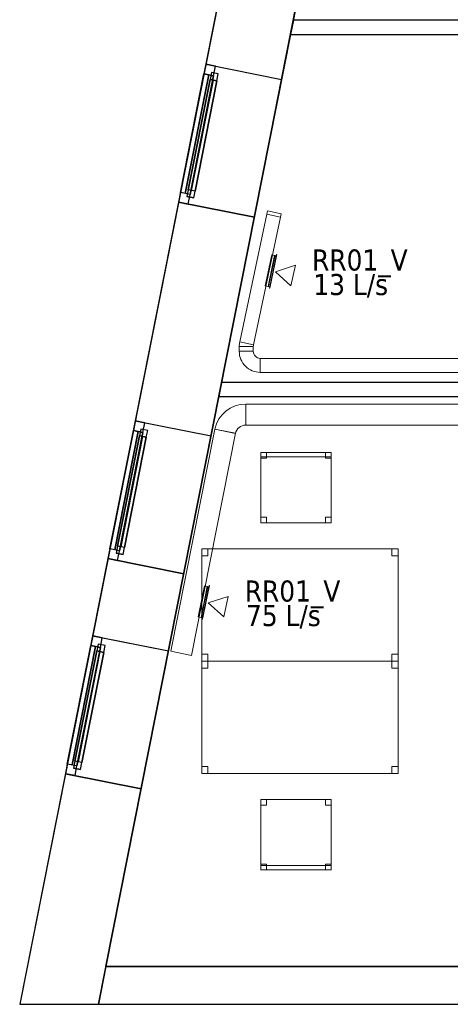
# Model space of a CAD drawing. Header units: metres. Extents: x 397.7 to 427.5, y 12.7 to 28.4.
# Tile 1 of 137: x 397.7 to 400.7, y 12.8 to 19.8. Entities that reach past the tile are written whole.
import ezdxf

# ---------------------------------------------------------------- set-up
doc = ezdxf.new("R2010")
doc.units = ezdxf.units.M
doc.layers.add('01_CARPINTERIA', color=5, linetype='Continuous', lineweight=25, true_color=0x0000ff)
doc.layers.add('01_SUELOS', color=7, linetype='Continuous', lineweight=25, true_color=0x007f00)
for name, color, linetype, lineweight in [('02_MOBILIARIO', 7, 'Continuous', 18), ('A-DETL-____-MBND', 7, 'Continuous', 18), ('A-GENM-____-OTLN', 7, 'Continuous', 18), ('A-WALL-____-MCUT', 7, 'Continuous', 25), ('A-WALL-____-OTLN', 7, 'Continuous', 25), ('M-HVAC-CDFF-IDEN', 7, 'Continuous', 30), ('M-HVAC-CDFF-OTLN', 7, 'Continuous', 18), ('M-HVAC-DUCT-OTLN', 7, 'Continuous', 18)]:
    doc.layers.add(name, color=color, linetype=linetype, lineweight=lineweight)
doc.styles.add('Tahoma_2', font='tahoma.ttf', dxfattribs={"height": 0.15})

# ---------------------------------------------------------------- blocks, each defined once
blk = doc.blocks.new('Forma directa - LONDR55-XX_ZZ-ARQ-CAA-M3D-Londres55-156160-06_CLI_AIRE_P3')
at = {"layer": '01_CARPINTERIA', "color": 161, "true_color": 0xaaaaff}
for p, q in [((0.1, 0.1), (0.05, 0.1)), ((0.05, 0.1), (0.05, 0.05)), ((0.1, 0.1), (0.05, 0.1)), ((0.05, 0.1), (0.05, 0.05)), ((0.1, 0.05), (0.1, 0.1)), ((0.1, 0.1), (0.1, 0.05)), ((0.1, 0.1), (0.9, 0.1)), ((0.9, 0.1), (0.1, 0.1)), ((0.1, 0.1), (0.1, 0.05)), ((0.1, 0.05), (0.1, 0.1)), ((0.9, 0.075), (0.1, 0.075)), ((0.9, 0.075), (0.1, 0.075)), ((0.95, 0.1), (0.9, 0.1)), ((0.9, 0.1), (0.9, 0.05)), ((0.95, 0.1), (0.9, 0.1)), ((0.9, 0.1), (0.9, 0.05)), ((0.9, 0.1), (0.9, 0.05)), ((0.9, 0.1), (0.9, 0.05)), ((0.95, 0.05), (0.95, 0.1)), ((0.95, 0.1), (0.95, 0.05)), ((0.07, 0.07), (0, 0.07)), ((0, 0.07), (0, 0)), ((0.07, 0.07), (0, 0.07)), ((0, 0.07), (0, 0)), ((0, 0), (0.07, 0)), ((0, 0), (0.07, 0)), ((0.05, 0.05), (0.1, 0.05)), ((0.05, 0.05), (0.1, 0.05)), ((0.07, 0), (0.07, 0.07)), ((0.07, 0.07), (0.07, 0)), ((0.07, 0.07), (0.93, 0.07)), ((0.93, 0.07), (0.07, 0.07)), ((0.07, 0.07), (0.07, 0)), ((0.07, 0), (0.07, 0.07)), ((0.93, 0.035), (0.07, 0.035)), ((0.07, 0.035), (0.93, 0.035)), ((0.07, 0), (0.93, 0)), ((0.93, 0), (0.07, 0)), ((0.1, 0.05), (0.9, 0.05)), ((0.9, 0.05), (0.1, 0.05)), ((0.9, 0.05), (0.95, 0.05)), ((0.9, 0.05), (0.95, 0.05)), ((0.93, 0.07), (0.93, 0)), ((0.93, 0.07), (0.93, 0)), ((1, 0.07), (0.93, 0.07)), ((0.93, 0.07), (0.93, 0)), ((1, 0.07), (0.93, 0.07)), ((0.93, 0.07), (0.93, 0)), ((0.93, 0), (1, 0)), ((0.93, 0), (1, 0)), ((1, 0), (1, 0.07)), ((1, 0.07), (1, 0))]:
    blk.add_line(p, q, dxfattribs=at)
blk = doc.blocks.new('Forma directa - Finestra P3-156175-06_CLI_AIRE_P3')
blk.add_blockref('Forma directa - LONDR55-XX_ZZ-ARQ-CAA-M3D-Londres55-156160-06_CLI_AIRE_P3', (0, 0))
blk = doc.blocks.new('Forma directa - Finestra P3-156250-06_CLI_AIRE_P3')
blk.add_blockref('Forma directa - LONDR55-XX_ZZ-ARQ-CAA-M3D-Londres55-156160-06_CLI_AIRE_P3', (0, 0))
blk = doc.blocks.new('Family - Evans P3-156252-06_CLI_AIRE_P3')
at = {"layer": 'A-WALL-____-MCUT', "color": 253, "true_color": 0xaaaaaa}
for p, q in [((0.0198, 0.1), (0, 0)), ((4.2077, 0.1), (0.0198, 0.1)), ((4.2077, 0), (4.2077, 0.1)), ((0, 0), (4.2077, 0))]:
    blk.add_line(p, q, dxfattribs=at)
at = {"layer": 'A-WALL-____-OTLN', "color": 253, "true_color": 0xaaaaaa}
for p, q in [((0.0198, 0.1), (0, 0)), ((4.2077, 0.1), (0.0198, 0.1)), ((4.2077, 0), (4.2077, 0.1)), ((0, 0), (4.2077, 0))]:
    blk.add_line(p, q, dxfattribs=at)
at = {"layer": 'A-WALL-____-OTLN', "color": 253, "lineweight": 18, "true_color": 0xaaaaaa}
blk.add_line((0, 0), (4.2077, 0), dxfattribs=at)
blk = doc.blocks.new('Forma directa - Finestra P3-156271-06_CLI_AIRE_P3')
blk.add_blockref('Forma directa - LONDR55-XX_ZZ-ARQ-CAA-M3D-Londres55-156160-06_CLI_AIRE_P3', (0, 0))
blk = doc.blocks.new('Family - Evans P3-156290-06_CLI_AIRE_P3')
at = {"layer": 'A-WALL-____-MCUT', "color": 253, "true_color": 0xaaaaaa}
for p, q in [((0.0198, 0.1), (0, 0)), ((4.2282, 0.1), (0.0198, 0.1)), ((4.2282, 0), (4.2282, 0.1)), ((5.1682, 0.1), (5.1682, 0)), ((5.2182, 0.1), (5.1682, 0.1)), ((5.2182, 0), (5.2182, 0.1)), ((0, 0), (4.2282, 0)), ((5.1682, 0), (5.2182, 0))]:
    blk.add_line(p, q, dxfattribs=at)
at = {"layer": 'A-WALL-____-OTLN', "color": 253, "true_color": 0xaaaaaa}
for p, q in [((0.0198, 0.1), (0, 0)), ((5.2182, 0.1), (0.0198, 0.1)), ((5.1682, 0.1), (4.2282, 0.1)), ((4.2282, 0.1), (4.2282, 0)), ((5.1682, 0.1), (5.1682, 0)), ((5.2182, 0), (5.2182, 0.1)), ((0, 0), (5.2182, 0)), ((4.2282, 0), (5.1682, 0))]:
    blk.add_line(p, q, dxfattribs=at)
at = {"layer": 'A-WALL-____-OTLN', "color": 253, "lineweight": 18, "true_color": 0xaaaaaa}
blk.add_line((0, 0), (5.2182, 0), dxfattribs=at)
blk = doc.blocks.new('Family - Cadira d_Oficina_P3-156322-06_CLI_AIRE_P3')
at = {"layer": 'A-DETL-____-MBND', "color": 253, "true_color": 0xaaaaaa}
for p, q in [((0, 0.5), (0.5, 0.5)), ((0, 0), (0, 0.5)), ((0.5, 0.5), (0, 0.5)), ((0, 0.5), (0, 0)), ((0, 0.46), (0, 0.5)), ((0, 0.5), (0.04, 0.5)), ((0.04, 0.5), (0, 0.5)), ((0, 0.5), (0, 0.46)), ((0.04, 0.5), (0.04, 0.46)), ((0.04, 0.46), (0.04, 0.5)), ((0.46, 0.46), (0.46, 0.5)), ((0.46, 0.5), (0.5, 0.5)), ((0.5, 0.5), (0.46, 0.5)), ((0.46, 0.5), (0.46, 0.46)), ((0.5, 0.5), (0.5, 0.46)), ((0.5, 0.46), (0.5, 0.5)), ((0.5, 0.5), (0.5, 0)), ((0.5, 0), (0.5, 0.5)), ((0.04, 0.46), (0, 0.46)), ((0, 0.46), (0.04, 0.46)), ((0.5, 0.46), (0.46, 0.46)), ((0.46, 0.46), (0.5, 0.46)), ((0, 0), (0, 0.04)), ((0, 0.04), (0.04, 0.04)), ((0.04, 0.04), (0, 0.04)), ((0, 0.04), (0, 0)), ((0, 0), (0, 0.03)), ((0, 0.03), (0.5, 0.03)), ((0.5, 0.03), (0, 0.03)), ((0, 0.03), (0, 0)), ((0.5, 0), (0, 0)), ((0, 0), (0.5, 0)), ((0.04, 0), (0, 0)), ((0, 0), (0.04, 0)), ((0, 0), (0.5, 0)), ((0.04, 0.04), (0.04, 0)), ((0.04, 0), (0.04, 0.04)), ((0.46, 0), (0.46, 0.04)), ((0.46, 0.04), (0.5, 0.04)), ((0.5, 0.04), (0.46, 0.04)), ((0.46, 0.04), (0.46, 0)), ((0.46, 0), (0.5, 0)), ((0.5, 0.04), (0.5, 0)), ((0.5, 0), (0.5, 0.04)), ((0.5, 0.03), (0.5, 0)), ((0.5, 0), (0.5, 0.03)), ((0.5, 0), (0, 0)), ((0.5, 0), (0.46, 0))]:
    blk.add_line(p, q, dxfattribs=at)
blk = doc.blocks.new('Family - Cadira d_Oficina_P3-156330-06_CLI_AIRE_P3')
at = {"layer": 'A-DETL-____-MBND', "color": 253, "true_color": 0xaaaaaa}
for p, q in [((0, 0), (0, 0.5)), ((0, 0.5), (0.5, 0.5)), ((0.5, 0.5), (0, 0.5)), ((0, 0.5), (0, 0)), ((0, 0.46), (0, 0.5)), ((0, 0.5), (0.04, 0.5)), ((0.04, 0.5), (0, 0.5)), ((0, 0.5), (0, 0.46)), ((0, 0.47), (0, 0.5)), ((0, 0.5), (0.5, 0.5)), ((0.5, 0.5), (0, 0.5)), ((0, 0.5), (0, 0.47)), ((0.04, 0.5), (0.04, 0.46)), ((0.04, 0.46), (0.04, 0.5)), ((0.46, 0.46), (0.46, 0.5)), ((0.46, 0.5), (0.5, 0.5)), ((0.5, 0.5), (0.46, 0.5)), ((0.46, 0.5), (0.46, 0.46)), ((0.5, 0.5), (0.5, 0)), ((0.5, 0), (0.5, 0.5)), ((0.5, 0.5), (0.5, 0.46)), ((0.5, 0.46), (0.5, 0.5)), ((0.5, 0.5), (0.5, 0.47)), ((0.5, 0.47), (0.5, 0.5)), ((0.5, 0.47), (0, 0.47)), ((0, 0.47), (0.5, 0.47)), ((0.04, 0.46), (0, 0.46)), ((0, 0.46), (0.04, 0.46)), ((0.5, 0.46), (0.46, 0.46)), ((0.46, 0.46), (0.5, 0.46)), ((0, 0), (0, 0.04)), ((0, 0.04), (0.04, 0.04)), ((0.04, 0.04), (0, 0.04)), ((0, 0.04), (0, 0)), ((0.04, 0), (0, 0)), ((0, 0), (0.04, 0)), ((0.5, 0), (0, 0)), ((0, 0), (0.5, 0)), ((0.04, 0.04), (0.04, 0)), ((0.04, 0), (0.04, 0.04)), ((0.46, 0), (0.46, 0.04)), ((0.46, 0.04), (0.5, 0.04)), ((0.5, 0.04), (0.46, 0.04)), ((0.46, 0.04), (0.46, 0)), ((0.5, 0), (0.46, 0)), ((0.46, 0), (0.5, 0)), ((0.5, 0.04), (0.5, 0)), ((0.5, 0), (0.5, 0.04))]:
    blk.add_line(p, q, dxfattribs=at)
blk = doc.blocks.new('Family - Taula 140X80_P3-156405-06_CLI_AIRE_P3')
at = {"layer": 'A-DETL-____-MBND', "color": 253, "true_color": 0xaaaaaa}
for p, q in [((0, 0), (0, 0.8001)), ((0, 0.8001), (1.3973, 0.8001)), ((1.3973, 0.8001), (0, 0.8001)), ((0, 0.8001), (0, 0)), ((0, 0.7501), (0, 0.8001)), ((0, 0.8001), (0.0437, 0.8001)), ((0.0437, 0.8001), (0, 0.8001)), ((0, 0.8001), (0, 0.7501)), ((0.0437, 0.8001), (0.0437, 0.7501)), ((0.0437, 0.7501), (0.0437, 0.8001)), ((1.3536, 0.7501), (1.3536, 0.8001)), ((1.3536, 0.8001), (1.3973, 0.8001)), ((1.3973, 0.8001), (1.3536, 0.8001)), ((1.3536, 0.8001), (1.3536, 0.7501)), ((1.3973, 0.8001), (1.3973, 0)), ((1.3973, 0), (1.3973, 0.8001)), ((1.3973, 0.8001), (1.3973, 0.7501)), ((1.3973, 0.7501), (1.3973, 0.8001)), ((0.0437, 0.7501), (0, 0.7501)), ((0, 0.7501), (0.0437, 0.7501)), ((1.3973, 0.7501), (1.3536, 0.7501)), ((1.3536, 0.7501), (1.3973, 0.7501)), ((0, 0), (0, 0.05)), ((0, 0.05), (0.0437, 0.05)), ((0.0437, 0.05), (0, 0.05)), ((0, 0.05), (0, 0)), ((0.0437, 0), (0, 0)), ((0, 0), (0.0437, 0)), ((1.3973, 0), (0, 0)), ((0, 0), (1.3973, 0)), ((0.0437, 0.05), (0.0437, 0)), ((0.0437, 0), (0.0437, 0.05)), ((1.3536, 0), (1.3536, 0.05)), ((1.3536, 0.05), (1.3973, 0.05)), ((1.3973, 0.05), (1.3536, 0.05)), ((1.3536, 0.05), (1.3536, 0)), ((1.3973, 0), (1.3536, 0)), ((1.3536, 0), (1.3973, 0)), ((1.3973, 0.05), (1.3973, 0)), ((1.3973, 0), (1.3973, 0.05))]:
    blk.add_line(p, q, dxfattribs=at)
blk = doc.blocks.new('Family - Paviment P3-156431-06_CLI_AIRE_P3')
at = {"layer": '01_SUELOS', "color": 9, "true_color": 0xaad4aa}
for p, q in [((2.9635, 14.9576), (0, 0)), ((0, 0), (2.9635, 14.9576)), ((0, 0), (25.4182, 0)), ((25.4182, 0), (0, 0))]:
    blk.add_line(p, q, dxfattribs=at)
blk = doc.blocks.new('Family - Taula 140X80_P3-156534-06_CLI_AIRE_P3')
at = {"layer": 'A-DETL-____-MBND', "color": 253, "true_color": 0xaaaaaa}
for p, q in [((0, 0.8001), (1.3973, 0.8001)), ((0, 0), (0, 0.8001)), ((1.3973, 0.8001), (0, 0.8001)), ((0, 0.8001), (0, 0)), ((0, 0.8001), (0.0437, 0.8001)), ((0, 0.7501), (0, 0.8001)), ((0.0437, 0.8001), (0, 0.8001)), ((0, 0.8001), (0, 0.7501)), ((0.0437, 0.8001), (0.0437, 0.7501)), ((0.0437, 0.7501), (0.0437, 0.8001)), ((1.3536, 0.8001), (1.3973, 0.8001)), ((1.3536, 0.7501), (1.3536, 0.8001)), ((1.3973, 0.8001), (1.3536, 0.8001)), ((1.3536, 0.8001), (1.3536, 0.7501)), ((1.3973, 0.8001), (1.3973, 0)), ((1.3973, 0), (1.3973, 0.8001)), ((1.3973, 0.8001), (1.3973, 0.7501)), ((1.3973, 0.7501), (1.3973, 0.8001)), ((0.0437, 0.7501), (0, 0.7501)), ((0, 0.7501), (0.0437, 0.7501)), ((1.3973, 0.7501), (1.3536, 0.7501)), ((1.3536, 0.7501), (1.3973, 0.7501)), ((0, 0.05), (0.0437, 0.05)), ((0, 0), (0, 0.05)), ((0.0437, 0.05), (0, 0.05)), ((0, 0.05), (0, 0)), ((0, 0), (1.3973, 0)), ((0.0437, 0), (0, 0)), ((0, 0), (0.0437, 0)), ((0.0437, 0.05), (0.0437, 0)), ((0.0437, 0), (0.0437, 0.05)), ((1.3536, 0.05), (1.3973, 0.05)), ((1.3536, 0), (1.3536, 0.05)), ((1.3973, 0.05), (1.3536, 0.05)), ((1.3536, 0.05), (1.3536, 0)), ((1.3973, 0), (1.3536, 0)), ((1.3536, 0), (1.3973, 0)), ((1.3973, 0.05), (1.3973, 0)), ((1.3973, 0), (1.3973, 0.05)), ((1.3973, 0), (0, 0))]:
    blk.add_line(p, q, dxfattribs=at)
blk = doc.blocks.new('Family - Mur P3-156572-06_CLI_AIRE_P3')
at = {"layer": 'A-WALL-____-MCUT', "color": 253, "true_color": 0xaaaaaa}
for p, q in [((0.0535, 0.27), (0, 0)), ((25.4717, 0.27), (0.0535, 0.27)), ((0, 0), (25.4157, 0))]:
    blk.add_line(p, q, dxfattribs=at)
at = {"layer": 'A-WALL-____-OTLN', "color": 253, "true_color": 0xaaaaaa}
for p, q in [((0.0535, 0.27), (0, 0)), ((25.4717, 0.27), (0.0535, 0.27)), ((0, 0), (25.4157, 0))]:
    blk.add_line(p, q, dxfattribs=at)
at = {"layer": 'A-WALL-____-OTLN', "color": 253, "lineweight": 18, "true_color": 0xaaaaaa}
blk.add_line((0, 0), (25.4157, 0), dxfattribs=at)
blk = doc.blocks.new('Family - Façana nord-oest P3-156678-06_CLI_AIRE_P3')
at = {"layer": 'A-WALL-____-MCUT', "color": 253, "true_color": 0xaaaaaa}
for p, q in [((8.8672, 0.55), (8.3172, 0.55)), ((8.8672, 0), (8.8672, 0.55)), ((11.4535, 0.55), (9.8672, 0.55)), ((9.8672, 0.55), (9.8672, 0)), ((11.4535, 0), (11.4535, 0.55)), ((12.4535, 0.55), (12.4535, 0)), ((13.0135, 0.55), (12.4535, 0.55)), ((13.0135, 0), (13.0135, 0.55)), ((14.0135, 0.55), (14.0135, 0)), ((15.5778, 0.55), (14.0135, 0.55)), ((15.6867, 0), (15.5778, 0.55)), ((8.3172, 0), (8.8672, 0)), ((9.8672, 0), (11.4535, 0)), ((12.4535, 0), (13.0135, 0)), ((14.0135, 0), (15.6867, 0))]:
    blk.add_line(p, q, dxfattribs=at)
at = {"layer": 'A-WALL-____-OTLN', "color": 253, "true_color": 0xaaaaaa}
for p, q in [((15.5778, 0.55), (-0.109, 0.55)), ((8.8672, 0), (8.8672, 0.55)), ((9.8672, 0.55), (8.8672, 0.55)), ((9.8672, 0), (9.8672, 0.55)), ((11.4535, 0), (11.4535, 0.55)), ((12.4535, 0.55), (11.4535, 0.55)), ((12.4535, 0), (12.4535, 0.55)), ((13.0135, 0), (13.0135, 0.55)), ((14.0135, 0.55), (13.0135, 0.55)), ((14.0135, 0), (14.0135, 0.55)), ((15.6867, 0), (15.5778, 0.55)), ((0, 0), (15.6867, 0)), ((11.4535, 0), (12.4535, 0)), ((8.8672, 0), (9.8672, 0)), ((13.0135, 0), (14.0135, 0))]:
    blk.add_line(p, q, dxfattribs=at)
at = {"layer": 'A-WALL-____-OTLN', "color": 253, "lineweight": 18, "true_color": 0xaaaaaa}
blk.add_line((0, 0), (15.6867, 0), dxfattribs=at)
blk = doc.blocks.new('Family - Vano finestra P3-156682-06_CLI_AIRE_P3')
at = {"layer": 'A-GENM-____-OTLN', "color": 253, "true_color": 0xaaaaaa}
for p, q in [((398.2006, 15.4629), (398.0062, 14.4819)), ((398.0062, 14.4819), (398.2006, 15.4629)), ((398.7401, 15.356), (398.2006, 15.4629)), ((398.7401, 15.356), (398.2006, 15.4629)), ((398.5458, 14.3751), (398.7401, 15.356)), ((398.7401, 15.356), (398.5458, 14.3751)), ((398.0062, 14.4819), (398.5458, 14.3751)), ((398.5458, 14.3751), (398.0062, 14.4819))]:
    blk.add_line(p, q, dxfattribs=at)
blk = doc.blocks.new('Family - Vano finestra P3-156684-06_CLI_AIRE_P3')
at = {"layer": 'A-GENM-____-OTLN', "color": 253, "true_color": 0xaaaaaa}
for p, q in [((398.5038, 16.9931), (398.3094, 16.0122)), ((398.3094, 16.0122), (398.5038, 16.9931)), ((399.0433, 16.8862), (398.5038, 16.9931)), ((399.0433, 16.8862), (398.5038, 16.9931)), ((398.8489, 15.9053), (399.0433, 16.8862)), ((399.0433, 16.8862), (398.8489, 15.9053)), ((398.3094, 16.0122), (398.8489, 15.9053)), ((398.8489, 15.9053), (398.3094, 16.0122))]:
    blk.add_line(p, q, dxfattribs=at)
blk = doc.blocks.new('Family - Vano finestra P3-156690-06_CLI_AIRE_P3')
at = {"layer": 'A-GENM-____-OTLN', "color": 253, "true_color": 0xaaaaaa}
for p, q in [((399.0064, 19.5301), (398.8121, 18.5492)), ((398.8121, 18.5492), (399.0064, 19.5301)), ((399.5459, 19.4232), (399.0064, 19.5301)), ((399.5459, 19.4232), (399.0064, 19.5301)), ((399.3516, 18.4423), (399.5459, 19.4232)), ((399.5459, 19.4232), (399.3516, 18.4423)), ((398.8121, 18.5492), (399.3516, 18.4423)), ((399.3516, 18.4423), (398.8121, 18.5492))]:
    blk.add_line(p, q, dxfattribs=at)
blk = doc.blocks.new('LONDR55-XX_ZZ-ARQ-CAA-M3D-Londres55_ifc-1-06_CLI_AIRE_P3')
at = {"layer": '01_CARPINTERIA', "color": 253, "lineweight": 18, "true_color": 0xaaaaaa}
for name, p, rotation in [('Forma directa - Finestra P3-156271-06_CLI_AIRE_P3', (399.0064, 19.5301), 258.7933562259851), ('Forma directa - Finestra P3-156250-06_CLI_AIRE_P3', (398.5038, 16.9931), 258.7933562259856), ('Forma directa - Finestra P3-156175-06_CLI_AIRE_P3', (398.2006, 15.4629), 258.7933562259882)]:
    blk.add_blockref(name, p, dxfattribs=dict(at, rotation=rotation))
at = {"layer": '01_SUELOS', "color": 253, "lineweight": 18, "true_color": 0xaaaaaa}
blk.add_blockref('Family - Paviment P3-156431-06_CLI_AIRE_P3', (398.2952, 13.1106), dxfattribs=at)
at = {"layer": '02_MOBILIARIO', "color": 253, "lineweight": 18, "true_color": 0xaaaaaa}
for name, p in [('Family - Cadira d_Oficina_P3-156330-06_CLI_AIRE_P3', (399.3985, 16.2669)), ('Family - Taula 140X80_P3-156534-06_CLI_AIRE_P3', (398.9773, 15.2827)), ('Family - Taula 140X80_P3-156405-06_CLI_AIRE_P3', (398.9773, 14.4826)), ('Family - Cadira d_Oficina_P3-156322-06_CLI_AIRE_P3', (399.3985, 13.7985))]:
    blk.add_blockref(name, p, dxfattribs=at)
at = {"layer": 'A-GENM-____-OTLN', "color": 253, "lineweight": 18, "true_color": 0xaaaaaa}
for name in ['Family - Vano finestra P3-156690-06_CLI_AIRE_P3', 'Family - Vano finestra P3-156684-06_CLI_AIRE_P3', 'Family - Vano finestra P3-156682-06_CLI_AIRE_P3']:
    blk.add_blockref(name, (0, 0), dxfattribs=at)
at = {"layer": 'A-WALL-____-OTLN', "color": 253, "lineweight": 18, "true_color": 0xaaaaaa, "rotation": 258.7933562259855}
blk.add_blockref('Family - Façana nord-oest P3-156678-06_CLI_AIRE_P3', (400.7297, 28.2282), dxfattribs=at)
at = {"layer": 'A-WALL-____-OTLN', "color": 253, "lineweight": 18, "true_color": 0xaaaaaa}
for name, p in [('Family - Evans P3-156252-06_CLI_AIRE_P3', (399.6093, 19.7432)), ('Family - Evans P3-156290-06_CLI_AIRE_P3', (399.0988, 17.1662)), ('Family - Mur P3-156572-06_CLI_AIRE_P3', (398.2417, 12.8406))]:
    blk.add_blockref(name, p, dxfattribs=at)
blk = doc.blocks.new('M_Codo rectangular - Radio - 1 W-469937-06_CLI_AIRE_P3')
at = {"layer": 'M-HVAC-DUCT-OTLN', "color": 40, "true_color": 0xffbf00}
for p, q in [((-0.1215, 0.075), (-0.1215, -0.075)), ((-0.1215, -0.075), (-0.1215, 0.075)), ((-0.0481, 0.1344), (0.0986, 0.1032)), ((0.0986, 0.1032), (-0.0481, 0.1344))]:
    blk.add_line(p, q, dxfattribs=at)
for radius in [0.075, 0.075, 0.225, 0.225]:
    blk.add_arc((-0.1215, 0.15), radius, 270, 348, dxfattribs=at)
blk = doc.blocks.new('M_Codo rectangular - Radio - 1 W-V1-06_CLI_AIRE_P3')
at = {"layer": 'M-HVAC-DUCT-OTLN', "color": 40, "true_color": 0xffbf00}
for p, q in [((-0.05, 0.1), (0.05, 0.1)), ((0.05, 0.1), (-0.05, 0.1)), ((-0.1, 0.05), (-0.1, -0.05)), ((-0.1, -0.05), (-0.1, 0.05))]:
    blk.add_line(p, q, dxfattribs=at)
for radius, end in [(0.05, 360), (0.05, 0), (0.15, 0), (0.15, 0)]:
    blk.add_arc((-0.1, 0.1), radius, 270, end, dxfattribs=at)
blk = doc.blocks.new('M_Codo rectangular - Radio - 1 W-458768-06_CLI_AIRE_P3')
at = {"layer": 'M-HVAC-DUCT-OTLN', "color": 40, "true_color": 0xffbf00}
for p, q in [((-0.0105, 0.05), (-0.0105, -0.05)), ((-0.0105, -0.05), (-0.0105, 0.05)), ((-0.0001, 0.0511), (0.0207, -0.0467)), ((0.0207, -0.0467), (-0.0001, 0.0511))]:
    blk.add_line(p, q, dxfattribs=at)
for radius in [0.05, 0.05, 0.15, 0.15]:
    blk.add_arc((-0.0105, 0.1), radius, 270, 282, dxfattribs=at)
blk = doc.blocks.new('ZYR_03_06_04_01 Reixa Paret Retorn - RR01_V-478031-06_CLI_AIRE_P3')
at = {"layer": 'M-HVAC-CDFF-OTLN', "color": 40, "true_color": 0xffbf00}
for p, q in [((0.1225, 0.002), (-0.1225, 0.002)), ((-0.1225, 0.002), (0.1225, 0.002)), ((-0.1225, 0.002), (-0.1225, 0)), ((-0.1225, 0.002), (-0.1225, 0)), ((0.1225, 0), (-0.1225, 0)), ((-0.1225, 0), (0.1225, 0)), ((0.1125, 0.01), (-0.1125, 0.01)), ((-0.1125, 0.01), (0.1125, 0.01)), ((-0.1125, 0.01), (-0.1125, 0)), ((-0.1125, 0.01), (-0.1125, 0)), ((0.1125, 0.002), (-0.1125, 0.002)), ((-0.1125, 0.002), (0.1125, 0.002)), ((-0.1125, 0.002), (-0.1125, 0)), ((-0.1125, 0.002), (-0.1125, 0)), ((0.1125, 0), (-0.1125, 0)), ((-0.1125, 0), (0.1125, 0)), ((0.1125, 0), (-0.1125, 0)), ((-0.1125, 0), (0.1125, 0)), ((0.1125, 0), (0.1125, 0.01)), ((0.1125, 0.01), (0.1125, 0)), ((0.1125, 0), (0.1125, 0.002)), ((0.1125, 0.002), (0.1125, 0)), ((0.1225, 0), (0.1225, 0.002)), ((0.1225, 0.002), (0.1225, 0)), ((0, -0.015), (-0.075, -0.1449)), ((0, -0.015), (0.075, -0.1449)), ((0.075, -0.1449), (-0.075, -0.1449))]:
    blk.add_line(p, q, dxfattribs=at)
blk = doc.blocks.new('MEP_15_03 Injerto Conducte - Mínimo-480247-06_CLI_AIRE_P3')
at = {"layer": 'M-HVAC-DUCT-OTLN', "color": 40, "true_color": 0xffbf00}
for p, q in [((-0.006096, 0.1125), (-0.006096, -0.1125)), ((-0.006096, -0.1125), (-0.006096, 0.1125)), ((-0.006096, 0.1125), (0.015, 0.1125)), ((0.015, 0.1125), (-0.006096, 0.1125)), ((0.015, 0.1125), (0.015, -0.1125)), ((0.015, -0.1125), (0.015, 0.1125)), ((0.015, -0.1125), (-0.006096, -0.1125)), ((0.015, -0.1125), (-0.006096, -0.1125))]:
    blk.add_line(p, q, dxfattribs=at)
blk = doc.blocks.new('M_Remate rectangular - Estándar-478399-06_CLI_AIRE_P3')
at = {"layer": 'M-HVAC-DUCT-OTLN', "color": 40, "true_color": 0xffbf00}
for p, q in [((0, 0.05), (0, -0.05)), ((0, -0.05), (0, 0.05)), ((0, 0.05), (0.025, 0.05)), ((0.025, 0.05), (0, 0.05)), ((0.025, 0.05), (0.025, -0.05)), ((0.025, -0.05), (0.025, 0.05)), ((0.025, -0.05), (0, -0.05)), ((0.025, -0.05), (0, -0.05))]:
    blk.add_line(p, q, dxfattribs=at)
blk = doc.blocks.new('MEP_15_03 Injerto Conducte - Mínimo-V5-06_CLI_AIRE_P3')
at = {"layer": 'M-HVAC-DUCT-OTLN', "color": 40, "true_color": 0xffbf00}
for p, q in [((-0.006096, -0.1125), (-0.006096, 0.1125)), ((-0.006096, 0.1125), (-0.006096, -0.1125)), ((-0.006096, 0.1125), (0.015, 0.1125)), ((-0.006096, 0.1125), (0.015, 0.1125)), ((0.015, 0.1125), (0.015, -0.1125)), ((0.015, -0.1125), (0.015, 0.1125)), ((0.015, -0.1125), (-0.006096, -0.1125)), ((-0.006096, -0.1125), (0.015, -0.1125))]:
    blk.add_line(p, q, dxfattribs=at)

msp = doc.modelspace()

# ---------------------------------------------------------------- linework, layer by layer
at = {"layer": 'M-HVAC-DUCT-OTLN', "color": 40, "true_color": 0xffbf00}
for p, q in [((399.2473, 17.5542), (399.4406, 18.4634)), ((399.5384, 18.4426), (399.3452, 17.5334)), ((399.4406, 18.4634), (399.5384, 18.4426)), ((399.4283, 17.9538), (399.475, 18.1739)), ((399.4489, 17.9494), (399.4957, 18.1695)), ((399.4531, 17.9485), (399.4999, 18.1686)), ((399.475, 18.1739), (399.481, 18.1726)), ((399.4957, 18.1695), (399.4999, 18.1686)), ((399.4283, 17.9538), (399.4342, 17.9525)), ((399.4531, 17.9485), (399.4489, 17.9494)), ((399.2441, 17.5231), (399.3441, 17.5231)), ((399.2441, 17.4877), (399.2441, 17.5231)), ((399.2473, 17.5542), (399.3452, 17.5334)), ((399.3441, 17.5231), (399.3441, 17.4877)), ((399.2441, 17.4877), (399.3441, 17.4877)), ((399.3941, 17.4377), (399.3941, 17.3377)), ((399.3941, 17.4377), (403.5592, 17.4377)), ((403.5592, 17.3377), (399.3941, 17.3377)), ((399.2902, 17.1127), (399.2902, 16.9627)), ((399.2902, 17.1127), (403.5525, 17.1127)), ((403.5525, 16.9627), (399.2902, 16.9627)), ((398.7567, 15.3527), (399.0699, 16.9334)), ((399.217, 16.9043), (398.9038, 15.3235)), ((399.217, 16.9043), (399.0699, 16.9334)), ((398.9956, 15.8179), (398.9518, 15.5972)), ((398.9725, 15.5929), (399.0162, 15.8136)), ((398.9755, 15.5923), (399.0192, 15.813)), ((399.0015, 15.8167), (398.9956, 15.8179)), ((399.0162, 15.8136), (399.0192, 15.813)), ((398.9518, 15.5972), (398.9578, 15.596)), ((398.9755, 15.5923), (398.9725, 15.5929)), ((398.9038, 15.3235), (398.7567, 15.3527))]:
    msp.add_line(p, q, dxfattribs=at)

# ---------------------------------------------------------------- block references
at = {"lineweight": 5}
msp.add_blockref('LONDR55-XX_ZZ-ARQ-CAA-M3D-Londres55_ifc-1-06_CLI_AIRE_P3', (0, 0), dxfattribs=at)
at = {"layer": 'M-HVAC-CDFF-OTLN', "color": 40, "true_color": 0xffbf00, "rotation": 77.9999999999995}
for p in [(399.4863, 18.0564), (399.0071, 15.7005)]:
    msp.add_blockref('ZYR_03_06_04_01 Reixa Paret Retorn - RR01_V-478031-06_CLI_AIRE_P3', p, dxfattribs=at)
at = {"layer": 'M-HVAC-DUCT-OTLN', "color": 40, "true_color": 0xffbf00}
for name, p, rotation in [('M_Remate rectangular - Estándar-478399-06_CLI_AIRE_P3', (399.4895, 18.453), 77.99999999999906), ('M_Codo rectangular - Radio - 1 W-458768-06_CLI_AIRE_P3', (399.2941, 17.5336), 258.0000000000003), ('M_Codo rectangular - Radio - 1 W-V1-06_CLI_AIRE_P3', (399.2941, 17.3877), 270), ('M_Codo rectangular - Radio - 1 W-469937-06_CLI_AIRE_P3', (399.1687, 17.0377), 180)]:
    msp.add_blockref(name, p, dxfattribs=dict(at, rotation=rotation))
at = {"layer": 'M-HVAC-DUCT-OTLN', "color": 40, "true_color": 0xffbf00, "extrusion": (0, 0, -1)}
for name, p, rotation in [('MEP_15_03 Injerto Conducte - Mínimo-480247-06_CLI_AIRE_P3', (-399.4576, 18.0625), 192.0000000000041), ('MEP_15_03 Injerto Conducte - Mínimo-V5-06_CLI_AIRE_P3', (-398.9797, 15.7064), 191.2066437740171)]:
    msp.add_blockref(name, p, dxfattribs=dict(at, rotation=rotation))

# ---------------------------------------------------------------- texts
at = {"layer": 'M-HVAC-CDFF-IDEN', "char_height": 0.15, "attachment_point": 1, "style": 'Tahoma_2'}
for s, insert, width in [('RR01_V', (399.7624, 18.2127), 0.84578), ('13 L/s', (399.7718, 18.038), 0.661392), ('RR01_V', (399.2832, 15.8568), 0.84578), ('75 L/s', (399.2926, 15.6821), 0.661392)]:
    msp.add_mtext(s, dxfattribs=dict(at, insert=insert, width=width))

doc.saveas('drawing.dxf')
